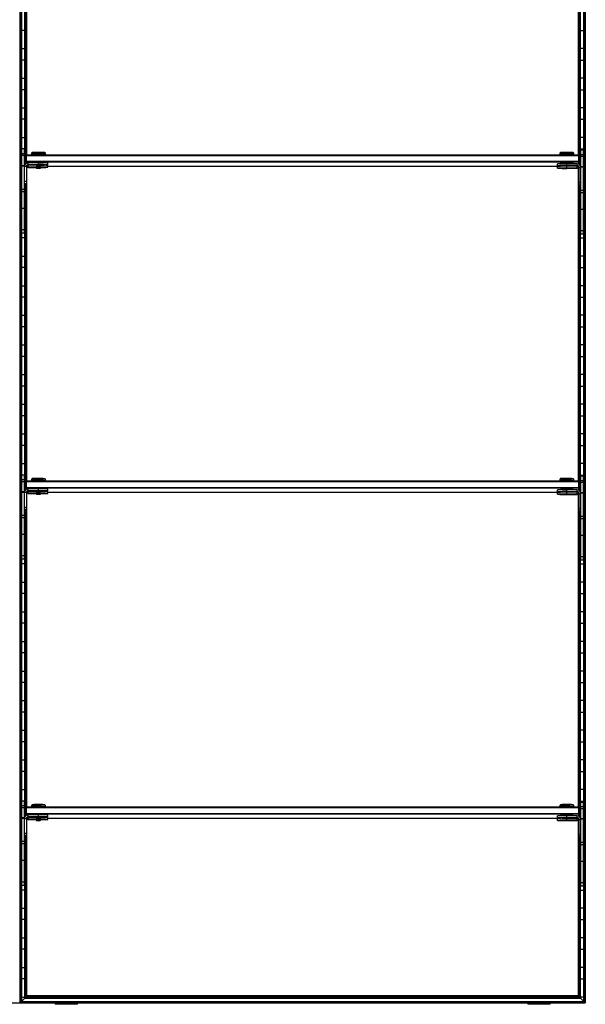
# Model space of a CAD drawing. Header units: millimetres. Extents: x -503 to 1113, y -1202 to 1202.
# Tile 2 of 4: x 503 to 1113, y -1202 to -139. Entities that reach past the tile are written whole.
import ezdxf

# ---------------------------------------------------------------- set-up
doc = ezdxf.new("R2010")
doc.units = ezdxf.units.MM

msp = doc.modelspace()

# ---------------------------------------------------------------- linework, layer by layer
at = {"color": 7, "linetype": 'Continuous', "lineweight": 25}
for p, q in [((502.9, -1200), (502.9, 1200)), ((503.2, 1199.7), (503.2, -1199.7)), ((504, 1198.8), (504, -1198.8)), ((504.4, 1198.5), (504.4, -1198.5)), ((1111.1, -1198.5), (1111.1, 1198.5)), ((1111.5, 1198.8), (1111.5, -1198.8)), ((1112.3, -1199.7), (1112.3, 1199.7)), ((1112.6, 1200), (1112.6, -1200)), ((510.3, -284.5), (510.3, 53.3)), ((1105.2, -284.5), (1105.2, 52.3)), ((508.1, -295.5), (508.1, 35.9)), ((508.5, 35.9), (508.5, -294.9)), ((509.3, -285), (509.3, 35.9)), ((509.6, 35.9), (509.6, -284.6)), ((1105.9, 34.9), (1105.9, -284.6)), ((1106.2, -285), (1106.2, 34.9)), ((1107, 34.9), (1107, -295.9)), ((1107.4, -296.5), (1107.4, 34.9)), ((508.1, -150.2), (504.4, -150.2)), ((1107.4, -150.2), (1111.1, -150.2)), ((504.4, -169.8), (508.1, -169.8)), ((1111.1, -169.8), (1107.4, -169.8)), ((508.1, -182.2), (504.4, -182.2)), ((1107.4, -182.2), (1111.1, -182.2)), ((504.4, -201.8), (508.1, -201.8)), ((1111.1, -201.8), (1107.4, -201.8)), ((508.1, -214.2), (504.4, -214.2)), ((1107.4, -214.2), (1111.1, -214.2)), ((504.4, -233.8), (508.1, -233.8)), ((1111.1, -233.8), (1107.4, -233.8)), ((508.1, -246.2), (504.4, -246.2)), ((1107.4, -246.2), (1111.1, -246.2)), ((504.4, -265.8), (508.1, -265.8)), ((1111.1, -265.8), (1107.4, -265.8)), ((508.1, -278.2), (504.4, -278.2)), ((504.7, -369.2), (504.7, -278.2)), ((507.7, -283.5), (504.7, -283.5)), ((507.7, -285.4), (504.7, -285.4)), ((507.7, -369.2), (507.7, -278.2)), ((508.7, -285.5), (509.7, -284.5)), ((508.7, -285.5), (508.7, -294.5)), ((508.7, -285.5), (509.7, -285.5)), ((509.7, -293.7), (509.7, -284.5)), ((509.7, -284.5), (1105.7, -284.5)), ((1105.7, -285.5), (509.7, -285.5)), ((516, -282.1), (515.2, -282.9)), ((515.2, -282.9), (515.2, -284.3)), ((516, -284.3), (516, -284.5)), ((522.7, -284.2), (522.7, -282)), ((522.7, -284.2), (522.7, -284.5)), ((530.2, -282.9), (529.5, -282.1)), ((529.5, -284.5), (529.5, -284.3)), ((530.2, -284.3), (530.2, -282.9)), ((1086, -282.1), (1085.2, -282.9)), ((1085.2, -282.9), (1085.2, -284.3)), ((1086, -284.3), (1086, -284.5)), ((1092.7, -284.2), (1092.7, -282)), ((1092.7, -284.2), (1092.7, -284.5)), ((1100.2, -282.9), (1099.5, -282.1)), ((1099.5, -284.5), (1099.5, -284.3)), ((1100.2, -284.3), (1100.2, -282.9)), ((1105.7, -294.7), (1105.7, -284.5)), ((1106.7, -285.5), (1105.7, -284.5)), ((1106.7, -285.5), (1105.7, -285.5)), ((1106.7, -285.5), (1106.7, -295.5)), ((1107.4, -278.2), (1111.1, -278.2)), ((1107.7, -370.2), (1107.7, -279.2)), ((1107.7, -279.2), (1110.7, -279.2)), ((1110.7, -284.5), (1107.7, -284.5)), ((1110.7, -286.4), (1107.7, -286.4)), ((1110.7, -370.2), (1110.7, -279.2)), ((507.7, -296.4), (504.7, -296.4)), ((507.7, -296.9), (504.7, -296.9)), ((509.7, -297.2), (507.7, -297.2)), ((509.7, -291.5), (508.7, -291.5)), ((509.7, -292.5), (508.7, -291.5)), ((509.7, -291.5), (1105.7, -291.5)), ((1105.7, -292.5), (509.7, -292.5)), ((509.7, -297.2), (509.7, -316.1)), ((511.7, -295.5), (511.7, -293.2)), ((522.7, -293.2), (511.7, -293.2)), ((522.7, -295.2), (511.7, -295.2)), ((511.7, -295.5), (520.2, -295.5)), ((511.7, -298.1), (511.7, -295.8)), ((520.2, -295.8), (511.7, -295.8)), ((520.2, -295.3), (520.2, -295.8)), ((520.2, -295.8), (520.7, -296.3)), ((522.7, -295.2), (522.7, -293.2)), ((522.7, -296.3), (522.7, -295.3)), ((522.7, -297.8), (522.7, -296.4)), ((524.7, -296.3), (525.2, -295.8)), ((525.2, -295.8), (525.2, -295.3)), ((532.7, -295.3), (532.7, -293.3)), ((532.7, -298), (532.7, -296)), ((532.7, -296.8), (1086, -296.8)), ((1082.7, -296.3), (1082.7, -294.3)), ((1082.7, -299), (1082.7, -297)), ((1086, -293.3), (1086, -294.2)), ((1086, -296.5), (1086, -296.8)), ((1090.7, -296.3), (1090.7, -296.3)), ((1092.7, -296.2), (1092.7, -293.2)), ((1103.7, -294.2), (1092.7, -294.2)), ((1103.7, -296.2), (1092.7, -296.2)), ((1092.7, -296.3), (1092.7, -296.3)), ((1092.7, -296.4), (1092.7, -296.4)), ((1092.7, -298.8), (1092.7, -296.5)), ((1092.7, -296.5), (1103.7, -296.5)), ((1103.7, -296.8), (1092.7, -296.8)), ((1094.7, -296.3), (1094.8, -296.3)), ((1099.5, -294.2), (1099.5, -293.3)), ((1099.5, -296.8), (1099.5, -296.5)), ((1103.7, -296.5), (1103.7, -294.2)), ((1103.7, -299.1), (1103.7, -296.8)), ((1104.2, -296.8), (1104.8, -296.8)), ((1105.7, -291.5), (1106.7, -291.5)), ((1105.7, -292.5), (1106.7, -291.5)), ((1110.7, -297.4), (1107.7, -297.4)), ((504.4, -297.8), (504.7, -297.8)), ((510.3, -636.5), (510.3, -298.7)), ((522.7, -297.8), (511.7, -297.8)), ((511.7, -298.1), (520.2, -298.1)), ((520.2, -298), (520.2, -298.5)), ((520.2, -298.5), (520.7, -299)), ((522.7, -298.9), (522.7, -297.9)), ((524.7, -299), (525.2, -298.5)), ((525.2, -298.5), (525.2, -298)), ((1090.7, -298.9), (1090.7, -299)), ((1103.7, -298.8), (1092.7, -298.8)), ((1092.7, -298.9), (1092.7, -298.9)), ((1092.7, -299), (1092.7, -299)), ((1092.7, -299.1), (1103.7, -299.1)), ((1094.7, -299), (1094.8, -298.9)), ((1105.2, -636.5), (1105.2, -299.7)), ((1105.7, -298.2), (1105.7, -317.1)), ((1105.7, -298.2), (1107.7, -298.2)), ((1107.7, -297.8), (1107.7, -297.8)), ((1110.7, -297.9), (1107.7, -297.9)), ((1111.1, -297.8), (1110.7, -297.8)), ((504.7, -310.2), (504.4, -310.2)), ((509.7, -313.2), (507.7, -313.2)), ((509.7, -313.5), (507.7, -313.5)), ((509.7, -315.8), (507.7, -315.8)), ((509.7, -316.1), (507.7, -316.1)), ((508.1, -647.5), (508.1, -316.1)), ((508.5, -316.1), (508.5, -646.9)), ((509.3, -637), (509.3, -316.1)), ((509.6, -316.1), (509.6, -636.6)), ((1105.7, -314.2), (1107.7, -314.2)), ((1105.7, -314.5), (1107.7, -314.5)), ((1105.7, -316.8), (1107.7, -316.8)), ((1105.7, -317.1), (1107.7, -317.1)), ((1105.9, -317.1), (1105.9, -636.6)), ((1106.2, -637), (1106.2, -317.1)), ((1107, -317.1), (1107, -647.9)), ((1107.4, -648.5), (1107.4, -317.1)), ((1110.7, -310.2), (1111.1, -310.2)), ((507.7, -321.9), (504.7, -321.9)), ((507.7, -324.5), (504.7, -324.5)), ((1110.7, -322.9), (1107.7, -322.9)), ((1110.7, -325.5), (1107.7, -325.5)), ((504.4, -329.8), (504.7, -329.8)), ((507.7, -329.8), (508.1, -329.8)), ((1107.7, -329.8), (1107.4, -329.8)), ((1111.1, -329.8), (1110.7, -329.8)), ((504.7, -342.2), (504.4, -342.2)), ((507.7, -342.4), (504.7, -342.4)), ((508.1, -342.2), (507.7, -342.2)), ((1107.4, -342.2), (1107.7, -342.2)), ((1110.7, -343.4), (1107.7, -343.4)), ((1110.7, -342.2), (1111.1, -342.2)), ((504.4, -361.8), (504.7, -361.8)), ((507.7, -365.6), (504.7, -365.6)), ((507.7, -369.2), (504.7, -369.2)), ((507.7, -361.8), (508.1, -361.8)), ((1107.7, -361.8), (1107.4, -361.8)), ((1110.7, -366.6), (1107.7, -366.6)), ((1110.7, -370.2), (1107.7, -370.2)), ((1111.1, -361.8), (1110.7, -361.8)), ((508.1, -374.2), (504.4, -374.2)), ((1107.4, -374.2), (1111.1, -374.2)), ((504.4, -393.8), (508.1, -393.8)), ((1111.1, -393.8), (1107.4, -393.8)), ((508.1, -406.2), (504.4, -406.2)), ((1107.4, -406.2), (1111.1, -406.2)), ((504.4, -425.8), (508.1, -425.8)), ((1111.1, -425.8), (1107.4, -425.8)), ((508.1, -438.2), (504.4, -438.2)), ((1107.4, -438.2), (1111.1, -438.2)), ((504.4, -457.8), (508.1, -457.8)), ((1111.1, -457.8), (1107.4, -457.8)), ((508.1, -470.2), (504.4, -470.2)), ((1107.4, -470.2), (1111.1, -470.2)), ((504.4, -489.8), (508.1, -489.8)), ((1111.1, -489.8), (1107.4, -489.8)), ((508.1, -502.2), (504.4, -502.2)), ((1107.4, -502.2), (1111.1, -502.2)), ((504.4, -521.8), (508.1, -521.8)), ((1111.1, -521.8), (1107.4, -521.8)), ((508.1, -534.2), (504.4, -534.2)), ((1107.4, -534.2), (1111.1, -534.2)), ((504.4, -553.8), (508.1, -553.8)), ((1111.1, -553.8), (1107.4, -553.8)), ((508.1, -566.2), (504.4, -566.2)), ((1107.4, -566.2), (1111.1, -566.2)), ((504.4, -585.8), (508.1, -585.8)), ((1111.1, -585.8), (1107.4, -585.8)), ((508.1, -598.2), (504.4, -598.2)), ((1107.4, -598.2), (1111.1, -598.2)), ((504.4, -617.8), (508.1, -617.8)), ((1111.1, -617.8), (1107.4, -617.8)), ((508.1, -630.2), (504.4, -630.2)), ((504.7, -721.2), (504.7, -630.2)), ((507.7, -635.5), (504.7, -635.5)), ((507.7, -637.4), (504.7, -637.4)), ((507.7, -721.2), (507.7, -630.2)), ((508.7, -637.5), (509.7, -636.5)), ((508.7, -637.5), (508.7, -646.5)), ((508.7, -637.5), (509.7, -637.5)), ((509.7, -645.7), (509.7, -636.5)), ((509.7, -636.5), (1105.7, -636.5)), ((1105.7, -637.5), (509.7, -637.5)), ((516, -634.1), (515.2, -634.9)), ((515.2, -634.9), (515.2, -636.3)), ((516, -636.3), (516, -636.5)), ((522.7, -636.2), (522.7, -634)), ((522.7, -636.2), (522.7, -636.5)), ((530.2, -634.9), (529.5, -634.1)), ((529.5, -636.5), (529.5, -636.3)), ((530.2, -636.3), (530.2, -634.9)), ((1086, -634.1), (1085.2, -634.9)), ((1085.2, -634.9), (1085.2, -636.3)), ((1086, -636.3), (1086, -636.5)), ((1092.7, -636.2), (1092.7, -634)), ((1092.7, -636.2), (1092.7, -636.5)), ((1100.2, -634.9), (1099.5, -634.1)), ((1099.5, -636.5), (1099.5, -636.3)), ((1100.2, -636.3), (1100.2, -634.9)), ((1105.7, -646.7), (1105.7, -636.5)), ((1106.7, -637.5), (1105.7, -636.5)), ((1106.7, -637.5), (1105.7, -637.5)), ((1106.7, -637.5), (1106.7, -647.5)), ((1107.4, -630.2), (1111.1, -630.2)), ((1107.7, -722.2), (1107.7, -631.2)), ((1107.7, -631.2), (1110.7, -631.2)), ((1110.7, -636.5), (1107.7, -636.5)), ((1110.7, -722.2), (1110.7, -631.2)), ((509.7, -643.5), (508.7, -643.5)), ((509.7, -644.5), (508.7, -643.5)), ((509.7, -643.5), (1105.7, -643.5)), ((1105.7, -644.5), (509.7, -644.5)), ((511.7, -647.5), (511.7, -645.2)), ((522.7, -645.2), (511.7, -645.2)), ((522.7, -647.2), (511.7, -647.2)), ((511.7, -647.5), (520.2, -647.5)), ((511.7, -650.1), (511.7, -647.8)), ((520.2, -647.8), (511.7, -647.8)), ((520.2, -647.3), (520.2, -647.8)), ((520.2, -647.8), (520.7, -648.3)), ((522.7, -647.2), (522.7, -645.2)), ((522.7, -648.3), (522.7, -647.3)), ((522.7, -649.8), (522.7, -648.4)), ((524.7, -648.3), (525.2, -647.8)), ((525.2, -647.8), (525.2, -647.3)), ((532.7, -647.3), (532.7, -645.3)), ((532.7, -650), (532.7, -648)), ((1082.7, -648.3), (1082.7, -646.3)), ((1086, -645.3), (1086, -646.2)), ((1090.7, -648.3), (1090.7, -648.3)), ((1092.7, -648.2), (1092.7, -645.2)), ((1103.7, -646.2), (1092.7, -646.2)), ((1103.7, -648.2), (1092.7, -648.2)), ((1092.7, -648.3), (1092.7, -648.3)), ((1092.7, -648.4), (1092.7, -648.4)), ((1094.7, -648.3), (1094.8, -648.3)), ((1099.5, -646.2), (1099.5, -645.3)), ((1103.7, -648.5), (1103.7, -646.2)), ((1105.7, -643.5), (1106.7, -643.5)), ((1105.7, -644.5), (1106.7, -643.5)), ((1110.7, -638.4), (1107.7, -638.4)), ((504.4, -649.8), (504.7, -649.8)), ((507.7, -648.4), (504.7, -648.4)), ((507.7, -648.9), (504.7, -648.9)), ((509.7, -649.2), (507.7, -649.2)), ((509.7, -649.2), (509.7, -668.1)), ((510.3, -988.5), (510.3, -650.7)), ((522.7, -649.8), (511.7, -649.8)), ((511.7, -650.1), (520.2, -650.1)), ((520.2, -650), (520.2, -650.5)), ((520.2, -650.5), (520.7, -651)), ((522.7, -650.9), (522.7, -649.9)), ((524.7, -651), (525.2, -650.5)), ((525.2, -650.5), (525.2, -650)), ((532.7, -648.8), (1086, -648.8)), ((1082.7, -651), (1082.7, -649)), ((1086, -648.5), (1086, -648.8)), ((1090.7, -650.9), (1090.7, -651)), ((1092.7, -650.8), (1092.7, -648.5)), ((1092.7, -648.5), (1103.7, -648.5)), ((1103.7, -648.8), (1092.7, -648.8)), ((1103.7, -650.8), (1092.7, -650.8)), ((1092.7, -650.9), (1092.7, -650.9)), ((1092.7, -651), (1092.7, -651)), ((1092.7, -651.1), (1103.7, -651.1)), ((1094.7, -651), (1094.8, -650.9)), ((1099.5, -648.8), (1099.5, -648.5)), ((1103.7, -651.1), (1103.7, -648.8)), ((1104.2, -648.8), (1104.8, -648.8)), ((1105.2, -988.5), (1105.2, -651.7)), ((1105.7, -650.2), (1105.7, -669.1)), ((1105.7, -650.2), (1107.7, -650.2)), ((1110.7, -649.4), (1107.7, -649.4)), ((1107.7, -649.8), (1107.7, -649.8)), ((1110.7, -649.9), (1107.7, -649.9)), ((1111.1, -649.8), (1110.7, -649.8)), ((504.7, -662.2), (504.4, -662.2)), ((509.7, -665.2), (507.7, -665.2)), ((509.7, -665.5), (507.7, -665.5)), ((509.7, -667.8), (507.7, -667.8)), ((509.7, -668.1), (507.7, -668.1)), ((508.1, -999.5), (508.1, -668.1)), ((508.5, -668.1), (508.5, -998.9)), ((509.3, -989), (509.3, -668.1)), ((509.6, -668.1), (509.6, -988.6)), ((1105.7, -666.2), (1107.7, -666.2)), ((1105.7, -666.5), (1107.7, -666.5)), ((1105.7, -668.8), (1107.7, -668.8)), ((1105.7, -669.1), (1107.7, -669.1)), ((1105.9, -669.1), (1105.9, -988.6)), ((1106.2, -989), (1106.2, -669.1)), ((1107, -669.1), (1107, -999.9)), ((1107.4, -1000.5), (1107.4, -669.1)), ((1110.7, -662.2), (1111.1, -662.2)), ((507.7, -673.9), (504.7, -673.9)), ((507.7, -676.5), (504.7, -676.5)), ((1110.7, -674.9), (1107.7, -674.9)), ((1110.7, -677.5), (1107.7, -677.5)), ((504.4, -681.8), (504.7, -681.8)), ((507.7, -681.8), (508.1, -681.8)), ((1107.7, -681.8), (1107.4, -681.8)), ((1111.1, -681.8), (1110.7, -681.8)), ((504.7, -694.2), (504.4, -694.2)), ((507.7, -694.4), (504.7, -694.4)), ((508.1, -694.2), (507.7, -694.2)), ((1107.4, -694.2), (1107.7, -694.2)), ((1110.7, -695.4), (1107.7, -695.4)), ((1110.7, -694.2), (1111.1, -694.2)), ((504.4, -713.8), (504.7, -713.8)), ((507.7, -717.6), (504.7, -717.6)), ((507.7, -721.2), (504.7, -721.2)), ((507.7, -713.8), (508.1, -713.8)), ((1107.7, -713.8), (1107.4, -713.8)), ((1110.7, -718.6), (1107.7, -718.6)), ((1110.7, -722.2), (1107.7, -722.2)), ((1111.1, -713.8), (1110.7, -713.8)), ((508.1, -726.2), (504.4, -726.2)), ((1107.4, -726.2), (1111.1, -726.2)), ((504.4, -745.8), (508.1, -745.8)), ((1111.1, -745.8), (1107.4, -745.8)), ((508.1, -758.2), (504.4, -758.2)), ((1107.4, -758.2), (1111.1, -758.2)), ((504.4, -777.8), (508.1, -777.8)), ((1111.1, -777.8), (1107.4, -777.8)), ((508.1, -790.2), (504.4, -790.2)), ((1107.4, -790.2), (1111.1, -790.2)), ((504.4, -809.8), (508.1, -809.8)), ((1111.1, -809.8), (1107.4, -809.8)), ((508.1, -822.2), (504.4, -822.2)), ((1107.4, -822.2), (1111.1, -822.2)), ((504.4, -841.8), (508.1, -841.8)), ((1111.1, -841.8), (1107.4, -841.8)), ((508.1, -854.2), (504.4, -854.2)), ((1107.4, -854.2), (1111.1, -854.2)), ((504.4, -873.8), (508.1, -873.8)), ((1111.1, -873.8), (1107.4, -873.8)), ((508.1, -886.2), (504.4, -886.2)), ((1107.4, -886.2), (1111.1, -886.2)), ((504.4, -905.8), (508.1, -905.8)), ((1111.1, -905.8), (1107.4, -905.8)), ((508.1, -918.2), (504.4, -918.2)), ((1107.4, -918.2), (1111.1, -918.2)), ((504.4, -937.8), (508.1, -937.8)), ((1111.1, -937.8), (1107.4, -937.8)), ((508.1, -950.2), (504.4, -950.2)), ((1107.4, -950.2), (1111.1, -950.2)), ((504.4, -969.8), (508.1, -969.8)), ((1111.1, -969.8), (1107.4, -969.8)), ((508.1, -982.2), (504.4, -982.2)), ((504.7, -1073.2), (504.7, -982.2)), ((507.7, -987.5), (504.7, -987.5)), ((507.7, -1073.2), (507.7, -982.2)), ((508.7, -989.5), (509.7, -988.5)), ((509.7, -997.7), (509.7, -988.5)), ((509.7, -988.5), (1105.7, -988.5)), ((516, -986.1), (515.2, -986.9)), ((515.2, -986.9), (515.2, -988.3)), ((516, -988.3), (516, -988.5)), ((522.7, -988.2), (522.7, -986)), ((522.7, -988.2), (522.7, -988.5)), ((530.2, -986.9), (529.5, -986.1)), ((529.5, -988.5), (529.5, -988.3)), ((530.2, -988.3), (530.2, -986.9)), ((1086, -986.1), (1085.2, -986.9)), ((1085.2, -986.9), (1085.2, -988.3)), ((1086, -988.3), (1086, -988.5)), ((1092.7, -988.2), (1092.7, -986)), ((1092.7, -988.2), (1092.7, -988.5)), ((1100.2, -986.9), (1099.5, -986.1)), ((1099.5, -988.5), (1099.5, -988.3)), ((1100.2, -988.3), (1100.2, -986.9)), ((1105.7, -998.7), (1105.7, -988.5)), ((1106.7, -989.5), (1105.7, -988.5)), ((1107.4, -982.2), (1111.1, -982.2)), ((1107.7, -1074.2), (1107.7, -983.2)), ((1107.7, -983.2), (1110.7, -983.2)), ((1110.7, -988.5), (1107.7, -988.5)), ((1110.7, -1074.2), (1110.7, -983.2)), ((507.7, -989.4), (504.7, -989.4)), ((508.7, -989.5), (508.7, -998.5)), ((508.7, -989.5), (509.7, -989.5)), ((509.7, -996.5), (508.7, -995.5)), ((509.7, -995.5), (508.7, -995.5)), ((1105.7, -989.5), (509.7, -989.5)), ((509.7, -995.5), (1105.7, -995.5)), ((1105.7, -996.5), (509.7, -996.5)), ((511.7, -999.5), (511.7, -997.2)), ((522.7, -997.2), (511.7, -997.2)), ((522.7, -999.2), (511.7, -999.2)), ((522.7, -999.2), (522.7, -997.2)), ((532.7, -999.3), (532.7, -997.3)), ((1082.7, -1000.3), (1082.7, -998.3)), ((1086, -997.3), (1086, -998.2)), ((1092.7, -1000.2), (1092.7, -997.2)), ((1103.7, -998.2), (1092.7, -998.2)), ((1099.5, -998.2), (1099.5, -997.3)), ((1103.7, -1000.5), (1103.7, -998.2)), ((1106.7, -989.5), (1105.7, -989.5)), ((1105.7, -995.5), (1106.7, -995.5)), ((1105.7, -996.5), (1106.7, -995.5)), ((1106.7, -989.5), (1106.7, -999.5)), ((1110.7, -990.4), (1107.7, -990.4)), ((504.4, -1001.8), (504.7, -1001.8)), ((507.7, -1000.4), (504.7, -1000.4)), ((507.7, -1000.9), (504.7, -1000.9)), ((509.7, -1001.2), (507.7, -1001.2)), ((509.7, -1001.2), (509.7, -1020.1)), ((510.3, -1192.5), (510.3, -1002.7)), ((511.7, -999.5), (520.2, -999.5)), ((511.7, -1002.1), (511.7, -999.8)), ((520.2, -999.8), (511.7, -999.8)), ((522.7, -1001.8), (511.7, -1001.8)), ((511.7, -1002.1), (520.2, -1002.1)), ((520.2, -999.3), (520.2, -999.8)), ((520.2, -999.8), (520.7, -1000.3)), ((520.2, -1002), (520.2, -1002.5)), ((520.2, -1002.5), (520.7, -1003)), ((522.7, -1000.3), (522.7, -999.3)), ((522.7, -1001.8), (522.7, -1000.4)), ((522.7, -1002.9), (522.7, -1001.9)), ((524.7, -1000.3), (525.2, -999.8)), ((524.7, -1003), (525.2, -1002.5)), ((525.2, -999.8), (525.2, -999.3)), ((525.2, -1002.5), (525.2, -1002)), ((532.7, -1002), (532.7, -1000)), ((532.7, -1000.8), (1086, -1000.8)), ((1082.7, -1003), (1082.7, -1001)), ((1086, -1000.5), (1086, -1000.8)), ((1090.7, -1000.3), (1090.7, -1000.3)), ((1090.7, -1002.9), (1090.7, -1003)), ((1103.7, -1000.2), (1092.7, -1000.2)), ((1092.7, -1000.3), (1092.7, -1000.3)), ((1092.7, -1000.4), (1092.7, -1000.4)), ((1092.7, -1000.5), (1103.7, -1000.5)), ((1092.7, -1002.8), (1092.7, -1000.5)), ((1103.7, -1000.8), (1092.7, -1000.8)), ((1103.7, -1002.8), (1092.7, -1002.8)), ((1092.7, -1002.9), (1092.7, -1002.9)), ((1092.7, -1003), (1092.7, -1003)), ((1092.7, -1003.1), (1103.7, -1003.1)), ((1094.7, -1000.3), (1094.8, -1000.3)), ((1094.7, -1003), (1094.8, -1002.9)), ((1099.5, -1000.8), (1099.5, -1000.5)), ((1103.7, -1003.1), (1103.7, -1000.8)), ((1104.2, -1000.8), (1104.8, -1000.8)), ((1105.2, -1192.5), (1105.2, -1003.7)), ((1105.7, -1002.2), (1105.7, -1021.1)), ((1105.7, -1002.2), (1107.7, -1002.2)), ((1110.7, -1001.4), (1107.7, -1001.4)), ((1107.7, -1001.8), (1107.7, -1001.8)), ((1110.7, -1001.9), (1107.7, -1001.9)), ((1111.1, -1001.8), (1110.7, -1001.8)), ((504.7, -1014.2), (504.4, -1014.2)), ((509.7, -1017.2), (507.7, -1017.2)), ((509.7, -1017.5), (507.7, -1017.5)), ((509.7, -1019.8), (507.7, -1019.8)), ((509.7, -1020.1), (507.7, -1020.1)), ((508.1, -1194.8), (508.1, -1020.1)), ((508.5, -1020.1), (508.5, -1194.4)), ((509.3, -1193.6), (509.3, -1020.1)), ((509.6, -1020.1), (509.6, -1193.2)), ((1105.7, -1018.2), (1107.7, -1018.2)), ((1105.7, -1018.5), (1107.7, -1018.5)), ((1110.7, -1014.2), (1111.1, -1014.2)), ((507.7, -1025.9), (504.7, -1025.9)), ((507.7, -1028.5), (504.7, -1028.5)), ((1105.7, -1020.8), (1107.7, -1020.8)), ((1105.7, -1021.1), (1107.7, -1021.1)), ((1105.9, -1021.1), (1105.9, -1193.2)), ((1106.2, -1193.6), (1106.2, -1021.1)), ((1107, -1021.1), (1107, -1194.4)), ((1107.4, -1194.8), (1107.4, -1021.1)), ((1110.7, -1026.9), (1107.7, -1026.9)), ((1110.7, -1029.5), (1107.7, -1029.5)), ((504.4, -1033.8), (504.7, -1033.8)), ((507.7, -1033.8), (508.1, -1033.8)), ((1107.7, -1033.8), (1107.4, -1033.8)), ((1111.1, -1033.8), (1110.7, -1033.8)), ((504.7, -1046.2), (504.4, -1046.2)), ((507.7, -1046.4), (504.7, -1046.4)), ((508.1, -1046.2), (507.7, -1046.2)), ((1107.4, -1046.2), (1107.7, -1046.2)), ((1110.7, -1047.4), (1107.7, -1047.4)), ((1110.7, -1046.2), (1111.1, -1046.2)), ((504.4, -1065.8), (504.7, -1065.8)), ((507.7, -1069.6), (504.7, -1069.6)), ((507.7, -1073.2), (504.7, -1073.2)), ((507.7, -1065.8), (508.1, -1065.8)), ((1107.7, -1065.8), (1107.4, -1065.8)), ((1110.7, -1070.6), (1107.7, -1070.6)), ((1111.1, -1065.8), (1110.7, -1065.8)), ((508.1, -1078.2), (504.4, -1078.2)), ((1107.4, -1078.2), (1111.1, -1078.2)), ((1110.7, -1074.2), (1107.7, -1074.2)), ((504.4, -1097.8), (508.1, -1097.8)), ((1111.1, -1097.8), (1107.4, -1097.8)), ((508.1, -1110.2), (504.4, -1110.2)), ((1107.4, -1110.2), (1111.1, -1110.2)), ((504.4, -1129.8), (508.1, -1129.8)), ((1111.1, -1129.8), (1107.4, -1129.8)), ((508.1, -1142.2), (504.4, -1142.2)), ((1107.4, -1142.2), (1111.1, -1142.2)), ((504.4, -1161.8), (508.1, -1161.8)), ((1111.1, -1161.8), (1107.4, -1161.8)), ((508.1, -1174.2), (504.4, -1174.2)), ((1107.4, -1174.2), (1111.1, -1174.2)), ((-502.9, -1200), (1112.6, -1200)), ((503.2, -1199.7), (504, -1198.8)), ((503.2, -1199.7), (1112.3, -1199.7)), ((504, -1198.8), (1111.5, -1198.8)), ((504.4, -1193.8), (508.1, -1193.8)), ((508.1, -1194.8), (504.4, -1198.5)), ((504.4, -1198.5), (1111.1, -1198.5)), ((508.1, -1194.8), (1107.4, -1194.8)), ((508.5, -1194.4), (509.3, -1193.6)), ((508.5, -1194.4), (1107, -1194.4)), ((509.3, -1193.6), (1106.2, -1193.6)), ((510.3, -1192.5), (509.6, -1193.2)), ((509.6, -1193.2), (1105.9, -1193.2)), ((1105.2, -1192.5), (510.3, -1192.5)), ((540.8, -1200), (540.8, -1201.6)), ((546.3, -1200), (546.3, -1201.6)), ((565, -1201.6), (565, -1200)), ((1050.5, -1200), (1050.5, -1201.6)), ((1057.1, -1200), (1057.1, -1201.6)), ((1074.7, -1201.6), (1074.7, -1200)), ((1105.2, -1192.5), (1105.9, -1193.2)), ((1107, -1194.4), (1106.2, -1193.6)), ((1111.1, -1193.8), (1107.4, -1193.8)), ((1107.4, -1194.8), (1111.1, -1198.5)), ((1112.3, -1199.7), (1111.5, -1198.8)), ((565, -1201.6), (540.8, -1201.6)), ((1074.7, -1201.6), (1050.5, -1201.6))]:
    msp.add_line(p, q, dxfattribs=at)
at = {"color": 7, "linetype": 'Continuous', "lineweight": 25, "flags": 128}
for points in [[(515.7, -284.4), (515.4, -284.4), (515.2, -284.3), (515.4, -284.3), (516, -284.3), (516.9, -284.3), (518.1, -284.2), (519.5, -284.2), (521.1, -284.2), (522.7, -284.2)], [(516, -284.4), (516, -284.4), (515.7, -284.4)], [(522.7, -284.2), (524.4, -284.2), (526, -284.2), (527.4, -284.2), (528.6, -284.3), (529.5, -284.3), (530.1, -284.3), (530.2, -284.3), (530.1, -284.4), (529.5, -284.4), (529.5, -284.4)], [(1086, -284.4), (1086, -284.4), (1085.4, -284.4), (1085.2, -284.3), (1085.4, -284.3), (1086, -284.3), (1086.9, -284.3), (1088.1, -284.2), (1089.5, -284.2), (1091.1, -284.2), (1092.7, -284.2)], [(1092.7, -284.2), (1094.4, -284.2), (1096, -284.2), (1097.4, -284.2), (1098.6, -284.3), (1099.5, -284.3), (1100.1, -284.3), (1100.2, -284.3), (1100.1, -284.4), (1099.5, -284.4), (1099.5, -284.4)], [(511.7, -295.8), (511, -295.9), (510.4, -296)], [(522.7, -296.3), (522, -296.3), (521.3, -296.3), (520.9, -296.3), (520.7, -296.3), (520.9, -296.4), (521.3, -296.4), (522, -296.4), (522.7, -296.4)], [(522.7, -295.8), (523.7, -295.8), (524.5, -295.8), (525.1, -295.8), (525.2, -295.8), (525.2, -295.8)], [(522.7, -296.4), (523.5, -296.4), (524.2, -296.4), (524.6, -296.4), (524.7, -296.3), (524.6, -296.3), (524.2, -296.3), (523.5, -296.3), (522.7, -296.3)], [(1092.7, -296.4), (1091.9, -296.4), (1091.2, -296.4), (1090.7, -296.4), (1090.5, -296.3), (1090.7, -296.3), (1091.2, -296.3), (1091.9, -296.3), (1092.7, -296.3)], [(1092.7, -296.3), (1092, -296.3), (1091.3, -296.3), (1090.9, -296.3), (1090.7, -296.3), (1090.9, -296.4), (1091.3, -296.4), (1092, -296.4), (1092.7, -296.4)], [(1092.7, -296.4), (1093.5, -296.4), (1094.2, -296.4), (1094.6, -296.4), (1094.7, -296.3), (1094.6, -296.3), (1094.2, -296.3), (1093.5, -296.3), (1092.7, -296.3)], [(1092.7, -296.3), (1093.6, -296.3), (1094.3, -296.3), (1094.8, -296.3), (1095, -296.3), (1094.8, -296.4), (1094.3, -296.4), (1093.6, -296.4), (1092.7, -296.4)], [(1105.1, -297), (1104.5, -296.9), (1103.7, -296.8)], [(520.2, -298.5), (520.2, -298.5), (520.4, -298.4), (521, -298.4), (521.8, -298.4), (522.7, -298.4)], [(522.7, -298.9), (522, -298.9), (521.3, -298.9), (520.9, -298.9), (520.7, -299), (520.9, -299), (521.3, -299), (522, -299), (522.7, -299)], [(522.7, -298.4), (523.7, -298.4), (524.5, -298.4), (525.1, -298.4), (525.2, -298.5), (525.2, -298.5)], [(522.7, -299), (523.5, -299), (524.2, -299), (524.6, -299), (524.7, -299), (524.6, -298.9), (524.2, -298.9), (523.5, -298.9), (522.7, -298.9)], [(1092.7, -299), (1091.9, -299), (1091.2, -299), (1090.7, -299), (1090.5, -299), (1090.7, -298.9), (1091.2, -298.9), (1091.9, -298.9), (1092.7, -298.9)], [(1092.7, -298.9), (1092, -298.9), (1091.3, -298.9), (1090.9, -298.9), (1090.7, -299), (1090.9, -299), (1091.3, -299), (1092, -299), (1092.7, -299)], [(1092.7, -299), (1093.5, -299), (1094.2, -299), (1094.6, -299), (1094.7, -299), (1094.6, -298.9), (1094.2, -298.9), (1093.5, -298.9), (1092.7, -298.9)], [(1092.7, -298.9), (1093.6, -298.9), (1094.3, -298.9), (1094.8, -298.9), (1095, -299), (1094.8, -299), (1094.3, -299), (1093.6, -299), (1092.7, -299)], [(516, -636.4), (516, -636.4), (515.4, -636.4), (515.2, -636.3), (515.4, -636.3), (516, -636.3), (516.9, -636.3), (518.1, -636.2), (519.5, -636.2), (521.1, -636.2), (522.7, -636.2)], [(522.7, -636.2), (524.4, -636.2), (526, -636.2), (527.4, -636.2), (528.6, -636.3), (529.5, -636.3), (530.1, -636.3), (530.2, -636.3), (530.1, -636.4), (529.5, -636.4), (529.5, -636.4)], [(1085.7, -636.4), (1085.4, -636.4), (1085.2, -636.3), (1085.4, -636.3), (1086, -636.3), (1086.9, -636.3), (1088.1, -636.2), (1089.5, -636.2), (1091.1, -636.2), (1092.7, -636.2)], [(1086, -636.4), (1086, -636.4), (1085.7, -636.4)], [(1092.7, -636.2), (1094.4, -636.2), (1096, -636.2), (1097.4, -636.2), (1098.6, -636.3), (1099.5, -636.3), (1100.1, -636.3), (1100.2, -636.3), (1100.1, -636.4), (1099.5, -636.4), (1099.5, -636.4)], [(511.7, -647.8), (511, -647.9), (510.4, -648)], [(522.7, -648.3), (522, -648.3), (521.3, -648.3), (520.9, -648.3), (520.7, -648.3), (520.9, -648.4), (521.3, -648.4), (522, -648.4), (522.7, -648.4)], [(522.7, -647.8), (523.7, -647.8), (524.5, -647.8), (525.1, -647.8), (525.2, -647.8), (525.2, -647.8)], [(522.7, -648.4), (523.5, -648.4), (524.2, -648.4), (524.6, -648.4), (524.7, -648.3), (524.6, -648.3), (524.2, -648.3), (523.5, -648.3), (522.7, -648.3)], [(1092.7, -648.4), (1091.9, -648.4), (1091.2, -648.4), (1090.7, -648.4), (1090.5, -648.3), (1090.7, -648.3), (1091.2, -648.3), (1091.9, -648.3), (1092.7, -648.3)], [(1092.7, -648.3), (1092, -648.3), (1091.3, -648.3), (1090.9, -648.3), (1090.7, -648.3), (1090.9, -648.4), (1091.3, -648.4), (1092, -648.4), (1092.7, -648.4)], [(1092.7, -648.4), (1093.5, -648.4), (1094.2, -648.4), (1094.6, -648.4), (1094.7, -648.3), (1094.6, -648.3), (1094.2, -648.3), (1093.5, -648.3), (1092.7, -648.3)], [(1092.7, -648.3), (1093.6, -648.3), (1094.3, -648.3), (1094.8, -648.3), (1095, -648.3), (1094.8, -648.4), (1094.3, -648.4), (1093.6, -648.4), (1092.7, -648.4)], [(520.2, -650.5), (520.2, -650.5), (520.4, -650.4), (521, -650.4), (521.8, -650.4), (522.7, -650.4)], [(522.7, -650.9), (522, -650.9), (521.3, -650.9), (520.9, -650.9), (520.7, -651), (520.9, -651), (521.3, -651), (522, -651), (522.7, -651)], [(522.7, -651), (523.5, -651), (524.2, -651), (524.6, -651), (524.7, -651), (524.6, -650.9), (524.2, -650.9), (523.5, -650.9), (522.7, -650.9)], [(1092.7, -651), (1091.9, -651), (1091.2, -651), (1090.7, -651), (1090.5, -651), (1090.7, -650.9), (1091.2, -650.9), (1091.9, -650.9), (1092.7, -650.9)], [(1092.7, -650.9), (1092, -650.9), (1091.3, -650.9), (1090.9, -650.9), (1090.7, -651), (1090.9, -651), (1091.3, -651), (1092, -651), (1092.7, -651)], [(1092.7, -651), (1093.5, -651), (1094.2, -651), (1094.6, -651), (1094.7, -651), (1094.6, -650.9), (1094.2, -650.9), (1093.5, -650.9), (1092.7, -650.9)], [(1092.7, -650.9), (1093.6, -650.9), (1094.3, -650.9), (1094.8, -650.9), (1095, -651), (1094.8, -651), (1094.3, -651), (1093.6, -651), (1092.7, -651)], [(1105.1, -649), (1104.5, -648.9), (1103.7, -648.8)], [(516, -988.4), (516, -988.4), (515.4, -988.4), (515.2, -988.3), (515.4, -988.3), (516, -988.3), (516.9, -988.3), (518.1, -988.2), (519.5, -988.2), (521.1, -988.2), (522.7, -988.2)], [(522.7, -988.2), (524.4, -988.2), (526, -988.2), (527.4, -988.2), (528.6, -988.3), (529.5, -988.3), (530.1, -988.3), (530.2, -988.3), (530.1, -988.4), (529.5, -988.4), (529.5, -988.4)], [(1085.7, -988.4), (1085.4, -988.4), (1085.2, -988.3), (1085.4, -988.3), (1086, -988.3), (1086.9, -988.3), (1088.1, -988.2), (1089.5, -988.2), (1091.1, -988.2), (1092.7, -988.2)], [(1086, -988.4), (1086, -988.4), (1085.7, -988.4)], [(1092.7, -988.2), (1094.4, -988.2), (1096, -988.2), (1097.4, -988.2), (1098.6, -988.3), (1099.5, -988.3), (1100.1, -988.3), (1100.2, -988.3), (1100.1, -988.4), (1099.5, -988.4), (1099.5, -988.4)], [(511.7, -999.8), (511, -999.9), (510.4, -1000)], [(520.2, -999.8), (520.2, -999.8), (520.4, -999.8), (521, -999.8), (521.8, -999.8), (522.7, -999.8)], [(520.2, -1002.5), (520.2, -1002.5), (520.4, -1002.4), (521, -1002.4), (521.8, -1002.4), (522.7, -1002.4)], [(522.7, -1000.3), (522, -1000.3), (521.3, -1000.3), (520.9, -1000.3), (520.7, -1000.3), (520.9, -1000.4), (521.3, -1000.4), (522, -1000.4), (522.7, -1000.4)], [(522.7, -1002.9), (522, -1002.9), (521.3, -1002.9), (520.9, -1002.9), (520.7, -1003), (520.9, -1003), (521.3, -1003), (522, -1003), (522.7, -1003)], [(522.7, -999.8), (523.7, -999.8), (524.5, -999.8), (525.1, -999.8), (525.2, -999.8), (525.2, -999.8)], [(522.7, -1000.4), (523.5, -1000.4), (524.2, -1000.4), (524.6, -1000.4), (524.7, -1000.3), (524.6, -1000.3), (524.2, -1000.3), (523.5, -1000.3), (522.7, -1000.3)], [(522.7, -1002.4), (523.7, -1002.4), (524.5, -1002.4), (525.1, -1002.4), (525.2, -1002.5), (525.2, -1002.5)], [(522.7, -1003), (523.5, -1003), (524.2, -1003), (524.6, -1003), (524.7, -1003), (524.6, -1002.9), (524.2, -1002.9), (523.5, -1002.9), (522.7, -1002.9)], [(1092.7, -1000.4), (1091.9, -1000.4), (1091.2, -1000.4), (1090.7, -1000.4), (1090.5, -1000.3), (1090.7, -1000.3), (1091.2, -1000.3), (1091.9, -1000.3), (1092.7, -1000.3)], [(1092.7, -1003), (1091.9, -1003), (1091.2, -1003), (1090.7, -1003), (1090.5, -1003), (1090.7, -1002.9), (1091.2, -1002.9), (1091.9, -1002.9), (1092.7, -1002.9)], [(1092.7, -1000.3), (1092, -1000.3), (1091.3, -1000.3), (1090.9, -1000.3), (1090.7, -1000.3), (1090.9, -1000.4), (1091.3, -1000.4), (1092, -1000.4), (1092.7, -1000.4)], [(1092.7, -1002.9), (1092, -1002.9), (1091.3, -1002.9), (1090.9, -1002.9), (1090.7, -1003), (1090.9, -1003), (1091.3, -1003), (1092, -1003), (1092.7, -1003)], [(1092.7, -1000.4), (1093.5, -1000.4), (1094.2, -1000.4), (1094.6, -1000.4), (1094.7, -1000.3), (1094.6, -1000.3), (1094.2, -1000.3), (1093.5, -1000.3), (1092.7, -1000.3)], [(1092.7, -1000.3), (1093.6, -1000.3), (1094.3, -1000.3), (1094.8, -1000.3), (1095, -1000.3), (1094.8, -1000.4), (1094.3, -1000.4), (1093.6, -1000.4), (1092.7, -1000.4)], [(1092.7, -1003), (1093.5, -1003), (1094.2, -1003), (1094.6, -1003), (1094.7, -1003), (1094.6, -1002.9), (1094.2, -1002.9), (1093.5, -1002.9), (1092.7, -1002.9)], [(1092.7, -1002.9), (1093.6, -1002.9), (1094.3, -1002.9), (1094.8, -1002.9), (1095, -1003), (1094.8, -1003), (1094.3, -1003), (1093.6, -1003), (1092.7, -1003)], [(1105.1, -1001), (1104.5, -1000.9), (1103.7, -1000.8)]]:
    msp.add_lwpolyline(points, dxfattribs=at)
at = {"color": 7, "linetype": 'Continuous', "lineweight": 25}
for centre, radius, start, end in [((521.1, -406.2), 123.4, 89.2585, 92.7412), ((521.2, -389.3), 107.3, 89.1797, 92.7854), ((521.2, -388.6), 104.4, 89.1473, 92.8524), ((524.8, -358.6), 76.6, 86.4932, 91.5417), ((524.9, -374.4), 91.7, 86.6554, 91.3449), ((524.8, -358.2), 74, 86.3875, 91.6128), ((1091.1, -406.2), 123.4, 89.2585, 92.7412), ((1091.2, -389.3), 107.3, 89.1797, 92.7854), ((1091.2, -388.6), 104.4, 89.1473, 92.8524), ((1094.8, -358.6), 76.6, 86.4932, 91.5417), ((1094.9, -374.4), 91.7, 86.6554, 91.3449), ((1094.8, -358.2), 74, 86.3875, 91.6128), ((511.7, -297.2), 4, 89.9956, 179.9956), ((511.7, -297.2), 2, 89.9956, 179.9956), ((511.7, -297.5), 2, 89.9956, 179.9956), ((522.1, -331.6), 35.8, 89.0014, 92.9983), ((525.2, -436.5), 143.4, 87.0017, 90.9986), ((525.2, -438.5), 143.4, 87.0017, 90.9986), ((526.3, -177.7), 117.9, 269.4668, 273.1146), ((527.1, -381.8), 86, 86.2109, 91.2077), ((1090.2, -437.5), 143.4, 89.0014, 92.9983), ((1090.2, -439.5), 143.4, 89.0014, 92.9983), ((1090.2, -153.1), 143.4, 267.0017, 270.9986), ((1090.2, -440.2), 143.4, 89.0014, 92.9983), ((1091.2, -397.6), 104.4, 89.1473, 92.8524), ((1094.8, -367.2), 74, 86.3875, 91.6128), ((1103.7, -298.2), 4, 0.0044, 90.0044), ((1103.7, -298.2), 2, 0.0044, 90.0044), ((1103.7, -298.5), 2, 0.0044, 90.0044), ((511.7, -299.8), 2, 89.9956, 179.9956), ((511.7, -300.1), 2, 89.9956, 179.9956), ((525.2, -441.2), 143.4, 87.0017, 90.9986), ((526.3, -180.3), 117.9, 269.4668, 273.1146), ((1090.2, -442.2), 143.4, 89.0014, 92.9983), ((1090.2, -155.8), 143.4, 267.0017, 270.9986), ((1103.7, -300.8), 2, 0.0044, 90.0044), ((1103.7, -301.1), 2, 0.0044, 90.0044), ((521.1, -758.2), 123.4, 89.2585, 92.7412), ((521.2, -741.3), 107.3, 89.1797, 92.7854), ((521.2, -740.6), 104.4, 89.1473, 92.8524), ((524.8, -710.6), 76.6, 86.4932, 91.5417), ((524.9, -726.4), 91.7, 86.6554, 91.3449), ((524.8, -710.2), 74, 86.3875, 91.6128), ((1091.1, -758.2), 123.4, 89.2585, 92.7412), ((1091.2, -741.3), 107.3, 89.1797, 92.7854), ((1091.2, -740.6), 104.4, 89.1473, 92.8524), ((1094.8, -710.6), 76.6, 86.4932, 91.5417), ((1094.9, -726.4), 91.7, 86.6554, 91.3449), ((1094.8, -710.2), 74, 86.3875, 91.6128), ((511.7, -649.2), 4, 89.9956, 179.9956), ((511.7, -649.2), 2, 89.9956, 179.9956), ((511.7, -649.5), 2, 89.9956, 179.9956), ((522.1, -683.6), 35.8, 89.0014, 92.9983), ((525.2, -788.5), 143.4, 87.0017, 90.9986), ((525.2, -790.5), 143.4, 87.0017, 90.9986), ((526.3, -529.7), 117.9, 269.4668, 273.1146), ((527.1, -733.8), 86, 86.2109, 91.2077), ((1090.2, -789.5), 143.4, 89.0014, 92.9983), ((1090.2, -791.5), 143.4, 89.0014, 92.9983), ((1090.2, -505.1), 143.4, 267.0017, 270.9986), ((1091.2, -749.6), 104.4, 89.1473, 92.8524), ((1094.8, -719.2), 74, 86.3875, 91.6128), ((1103.7, -650.2), 4, 0.0044, 90.0044), ((1103.7, -650.2), 2, 0.0044, 90.0044), ((511.7, -651.8), 2, 89.9956, 179.9956), ((511.7, -652.1), 2, 89.9956, 179.9956), ((525.2, -793.2), 143.4, 87.0017, 90.9986), ((523.4, -686.3), 35.8, 87.0017, 90.9986), ((526.3, -532.3), 117.9, 269.4668, 273.1146), ((1090.2, -792.2), 143.4, 89.0014, 92.9983), ((1090.2, -794.2), 143.4, 89.0014, 92.9983), ((1090.2, -507.8), 143.4, 267.0017, 270.9986), ((1103.7, -650.5), 2, 0.0044, 90.0044), ((1103.7, -652.8), 2, 0.0044, 90.0044), ((1103.7, -653.1), 2, 0.0044, 90.0044), ((521.1, -1110.2), 123.4, 89.2585, 92.7412), ((521.2, -1093.3), 107.3, 89.1797, 92.7854), ((521.2, -1092.6), 104.4, 89.1473, 92.8524), ((524.8, -1062.6), 76.6, 86.4932, 91.5417), ((524.9, -1078.4), 91.7, 86.6554, 91.3449), ((524.8, -1062.2), 74, 86.3875, 91.6128), ((1091.1, -1110.2), 123.4, 89.2585, 92.7412), ((1091.2, -1093.3), 107.3, 89.1797, 92.7854), ((1091.2, -1092.6), 104.4, 89.1473, 92.8524), ((1094.8, -1062.6), 76.6, 86.4932, 91.5417), ((1094.9, -1078.4), 91.7, 86.6554, 91.3449), ((1094.8, -1062.2), 74, 86.3875, 91.6128), ((511.7, -1001.2), 4, 89.9956, 179.9956), ((511.7, -1001.2), 2, 89.9956, 179.9956), ((525.2, -1140.5), 143.4, 87.0017, 90.9986), ((525.2, -1142.5), 143.4, 87.0017, 90.9986), ((1090.2, -1141.5), 143.4, 89.0014, 92.9983), ((1091.2, -1101.6), 104.4, 89.1473, 92.8524), ((1094.8, -1071.2), 74, 86.3875, 91.6128), ((1103.7, -1002.2), 4, 0.0044, 90.0044), ((511.7, -1001.5), 2, 89.9956, 179.9956), ((511.7, -1003.8), 2, 89.9956, 179.9956), ((511.7, -1004.1), 2, 89.9956, 179.9956), ((525.2, -1145.2), 143.4, 87.0017, 90.9986), ((526.3, -881.7), 117.9, 269.4668, 273.1146), ((527.1, -1085.8), 86, 86.2109, 91.2077), ((526.3, -884.3), 117.9, 269.4668, 273.1146), ((1090.2, -1143.5), 143.4, 89.0014, 92.9983), ((1090.2, -857.1), 143.4, 267.0017, 270.9986), ((1090.2, -1144.2), 143.4, 89.0014, 92.9983), ((1090.2, -1146.2), 143.4, 89.0014, 92.9983), ((1090.2, -859.8), 143.4, 267.0017, 270.9986), ((1103.7, -1002.2), 2, 0.0044, 90.0044), ((1103.7, -1002.5), 2, 0.0044, 90.0044), ((1103.7, -1004.8), 2, 0.0044, 90.0044), ((1103.7, -1005.1), 2, 0.0044, 90.0044)]:
    msp.add_arc(centre, radius, start, end, dxfattribs=at)
for points, knots in [([(502.5, -1199.7), (502.6, -1199.7), (502.7, -1199.8), (502.8, -1199.9), (502.8, -1200), (502.9, -1200), (502.9, -1200), (502.9, -1200)], [0, 0, 0, 0, 0.31012, 0.616121, 0.758896, 0.886022, 1, 1, 1, 1]), ([(502.5, -1199.7), (502.6, -1199.7), (502.7, -1199.8), (502.8, -1199.9), (502.8, -1200), (502.9, -1200), (502.9, -1200), (502.9, -1200)], [0, 0, 0, 0, 0.31012, 0.616121, 0.758896, 0.886022, 1, 1, 1, 1]), ([(503.2, -1199.7), (503.2, -1199.7), (503.1, -1199.8), (503, -1199.9), (502.9, -1200), (502.9, -1200), (502.9, -1200), (502.9, -1200)], [0, 0, 0, 0, 0.31012, 0.616121, 0.758896, 0.886022, 1, 1, 1, 1]), ([(503.2, -1199.7), (503.2, -1199.7), (503.1, -1199.8), (503, -1199.9), (502.9, -1200), (502.9, -1200), (502.9, -1200), (502.9, -1200)], [0, 0, 0, 0, 0.3101202, 0.6161208, 0.7588957, 0.8860224, 1, 1, 1, 1]), ([(504.4, -1198.5), (504.4, -1198.5), (504.4, -1198.5), (504.3, -1198.6), (504.2, -1198.6), (504.1, -1198.7), (504.1, -1198.8), (504, -1198.8)], [0, 0, 0, 0, 0.146754, 0.316126, 0.510248, 0.757793, 1, 1, 1, 1]), ([(504.4, -1198.5), (504.4, -1198.5), (504.4, -1198.5), (504.3, -1198.6), (504.2, -1198.6), (504.1, -1198.7), (504.1, -1198.8), (504, -1198.8)], [0, 0, 0, 0, 0.146754, 0.316126, 0.510248, 0.757793, 1, 1, 1, 1]), ([(508.5, -1194.4), (508.4, -1194.4), (508.3, -1194.5), (508.2, -1194.7), (508.2, -1194.7), (508.1, -1194.7), (508.1, -1194.7), (508.1, -1194.8)], [0, 0, 0, 0, 0.31012, 0.616121, 0.758896, 0.886022, 1, 1, 1, 1]), ([(508.5, -1194.4), (508.4, -1194.4), (508.3, -1194.5), (508.2, -1194.7), (508.2, -1194.7), (508.1, -1194.7), (508.1, -1194.7), (508.1, -1194.8)], [0, 0, 0, 0, 0.31012, 0.616121, 0.758896, 0.886022, 1, 1, 1, 1]), ([(509.6, -1193.2), (509.6, -1193.3), (509.6, -1193.3), (509.6, -1193.3), (509.5, -1193.4), (509.4, -1193.5), (509.3, -1193.6), (509.3, -1193.6)], [0, 0, 0, 0, 0.1467542, 0.3161257, 0.5102478, 0.7577933, 1, 1, 1, 1]), ([(509.6, -1193.2), (509.6, -1193.3), (509.6, -1193.3), (509.6, -1193.3), (509.5, -1193.4), (509.4, -1193.5), (509.3, -1193.6), (509.3, -1193.6)], [0, 0, 0, 0, 0.146754, 0.316126, 0.510248, 0.757793, 1, 1, 1, 1]), ([(1105.9, -1193.2), (1105.9, -1193.3), (1105.9, -1193.3), (1105.9, -1193.3), (1106, -1193.4), (1106.1, -1193.5), (1106.2, -1193.6), (1106.2, -1193.6)], [0, 0, 0, 0, 0.146754, 0.316126, 0.510248, 0.757793, 1, 1, 1, 1]), ([(1105.9, -1193.2), (1105.9, -1193.3), (1105.9, -1193.3), (1105.9, -1193.3), (1106, -1193.4), (1106.1, -1193.5), (1106.2, -1193.6), (1106.2, -1193.6)], [0, 0, 0, 0, 0.146754, 0.316126, 0.510248, 0.757793, 1, 1, 1, 1]), ([(1107, -1194.4), (1107.1, -1194.4), (1107.2, -1194.5), (1107.3, -1194.7), (1107.3, -1194.7), (1107.4, -1194.7), (1107.4, -1194.7), (1107.4, -1194.8)], [0, 0, 0, 0, 0.31012, 0.616121, 0.758896, 0.886022, 1, 1, 1, 1]), ([(1107, -1194.4), (1107.1, -1194.4), (1107.2, -1194.5), (1107.3, -1194.7), (1107.3, -1194.7), (1107.4, -1194.7), (1107.4, -1194.7), (1107.4, -1194.8)], [0, 0, 0, 0, 0.31012, 0.616121, 0.758896, 0.886022, 1, 1, 1, 1]), ([(1111.1, -1198.5), (1111.1, -1198.5), (1111.1, -1198.5), (1111.2, -1198.6), (1111.3, -1198.6), (1111.4, -1198.7), (1111.4, -1198.8), (1111.5, -1198.8)], [0, 0, 0, 0, 0.146754, 0.316126, 0.510248, 0.757793, 1, 1, 1, 1]), ([(1111.1, -1198.5), (1111.1, -1198.5), (1111.1, -1198.5), (1111.2, -1198.6), (1111.3, -1198.6), (1111.4, -1198.7), (1111.4, -1198.8), (1111.5, -1198.8)], [0, 0, 0, 0, 0.1467542, 0.3161257, 0.5102478, 0.7577933, 1, 1, 1, 1]), ([(1112.3, -1199.7), (1112.3, -1199.7), (1112.4, -1199.8), (1112.5, -1199.9), (1112.6, -1200), (1112.6, -1200), (1112.6, -1200), (1112.6, -1200)], [0, 0, 0, 0, 0.3101202, 0.6161208, 0.7588957, 0.8860224, 1, 1, 1, 1]), ([(1112.3, -1199.7), (1112.3, -1199.7), (1112.4, -1199.8), (1112.5, -1199.9), (1112.6, -1200), (1112.6, -1200), (1112.6, -1200), (1112.6, -1200)], [0, 0, 0, 0, 0.31012, 0.616121, 0.758896, 0.886022, 1, 1, 1, 1])]:
    msp.add_open_spline(points, degree=3, knots=knots, dxfattribs=at)

doc.saveas('drawing.dxf')
